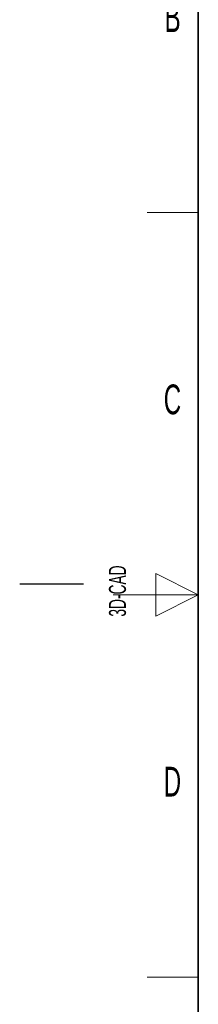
# Model space of a CAD drawing. Header units: millimetres. Extents: x 5 to 418, y 2 to 292.
# Tile 2 of 52: x 5 to 26, y 99 to 215. Entities that reach past the tile are written whole.
import ezdxf

# ---------------------------------------------------------------- set-up
doc = ezdxf.new("R2010")
doc.units = ezdxf.units.MM
doc.layers.add('SLD-0', color=7, linetype='Continuous')
doc.styles.add('SLDTEXTSTYLE1', font='TXT', dxfattribs={"width": 0.605})

# ---------------------------------------------------------------- blocks, each defined once
blk = doc.blocks.new('SW_NOTE_0_2')
at = {"layer": 'SLD-0', "color": 0, "char_height": 2, "attachment_point": 1, "rotation": 90, "style": 'SLDTEXTSTYLE1'}
for s, insert in [('noch Dritten zugänglich gemacht werden, und sie darf durch den Empfänger oder', (0.42, 0)), ('Ohne unsere vorherige Zustimmung darf diese Zeichnung weder vervielfältigt,', (-2.58, 0)), ('Dritte auch nicht in anderer Weise mißbräuchlich verwendet werden.', (3.42, 0))]:
    blk.add_mtext(s, dxfattribs=dict(at, insert=insert))

msp = doc.modelspace()

# ---------------------------------------------------------------- linework, layer by layer
at = {"layer": 'SLD-0', "lineweight": 35}
msp.add_line((26, 282.5), (26, 12), dxfattribs=at)
at = {"layer": 'SLD-0', "lineweight": 18}
for p, q in [((20, 192.25), (26, 192.25)), ((26, 147.25), (21, 149.75)), ((21, 149.75), (21, 144.75)), ((16, 147.25), (26, 147.25)), ((21, 144.75), (26, 147.25)), ((20, 102.25), (26, 102.25))]:
    msp.add_line(p, q, dxfattribs=at)
at = {"layer": 'SLD-0'}
msp.add_line((12.5, 148.5), (5, 148.5), dxfattribs=at)

# ---------------------------------------------------------------- block references
msp.add_blockref('SW_NOTE_0_2', (11.808, 7.2381), dxfattribs=at)

# ---------------------------------------------------------------- texts
at = {"layer": 'SLD-0', "char_height": 3.5, "attachment_point": 2, "style": 'SLDTEXTSTYLE1'}
for s, insert in [('B', (22.9816, 217.0011)), ('C', (22.9597, 172.0011)), ('D', (22.9597, 127.0011))]:
    msp.add_mtext(s, dxfattribs=dict(at, insert=insert))
at = {"layer": 'SLD-0', "insert": (15.4939, 144.6806), "char_height": 2, "attachment_point": 1, "rotation": 90, "style": 'SLDTEXTSTYLE1'}
msp.add_mtext('3D-CAD', dxfattribs=at)

doc.saveas('drawing.dxf')
